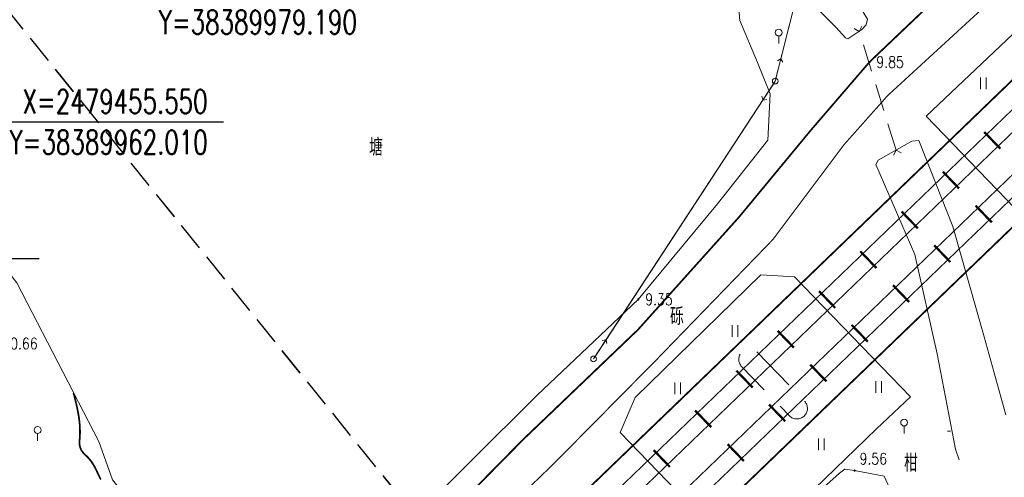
# Model space of a CAD drawing. Header units: millimetres. Extents: x 38389465 to 38395088, y 2473666 to 2480744.
# Tile 95 of 256: x 38389976 to 38390062, y 2479400 to 2479440. Entities that reach past the tile are written whole.
import ezdxf
from ezdxf.enums import TextEntityAlignment as Align

# ---------------------------------------------------------------- set-up
doc = ezdxf.new("R2010")
doc.units = ezdxf.units.MM
doc.header["$LTSCALE"] = 2
for name, pattern in [('DASH', [0.35, 0.25, -0.1]), ('X2', [10, 8, -2]), ('X31', [1.8, 1.2, -0.6]), ('X5', [3, 2, -1])]:
    doc.linetypes.add(name, pattern=pattern)
doc.layers.get('0').update_dxf_attribs({"linetype": 'CONTINUOUS', "lineweight": 9})
for name, color, linetype in [('DIM_COOR', 3, 'CONTINUOUS'), ('DIM_SYMB', 3, 'CONTINUOUS'), ('GCD', 251, 'CONTINUOUS'), ('PUB_TEXT', 7, 'CONTINUOUS'), ('远期红线', 30, 'CONTINUOUS')]:
    doc.layers.add(name, color=color, linetype=linetype)
doc.layers.add('地形图', color=251, linetype='CONTINUOUS', lineweight=9)
doc.layers.add('普通绿地填充', color=114, linetype='CONTINUOUS', lineweight=9)
doc.styles.add('_TCH_DIM', font='SIMPLEX', dxfattribs={"bigfont": 'GBCBIG'})
doc.styles.add('HZ', font='txt.shx', dxfattribs={"width": 0.8, "bigfont": 'hztxt.shx'})
doc.styles.add('正等线体', font='rs.shx', dxfattribs={"bigfont": 'hztxt.shx'})
doc.linetypes.add('10421', pattern='A,2,[150,AAA.SHX,S=1,R=0,X=0,Y=1],1e-11', length=2)
doc.linetypes.add('447', pattern='A,8,-1,[148,AAA.SHX,S=1,R=0,X=0,Y=0],-1', length=10)
doc.linetypes.add('832', pattern='A,2,[150,AAA.SHX,S=1,R=0,X=0,Y=1],2,[150,AAA.SHX,S=2,R=0,X=0,Y=2],1e-11', length=4)
doc.linetypes.add('833', pattern='A,2,[150,AAA.SHX,S=0.8,R=0,X=0,Y=0.8],2,[150,AAA.SHX,S=2,R=0,X=0,Y=2],1e-11', length=4)

# ---------------------------------------------------------------- blocks, each defined once
blk = doc.blocks.new('gc121')
for p, q in [((-0.5, -1), (-0.5, 1)), ((0.5, -1), (0.5, 1))]:
    blk.add_line(p, q)
blk = doc.blocks.new('gc325')
blk.add_line((0, 0), (0, 1.3))
blk.add_circle((0, 1.9), 0.6)
blk = doc.blocks.new('gc013b')
at = {"linetype": 'Continuous'}
blk.add_line((0.5, 0), (4, 0), dxfattribs=at)
at = {"linetype": 'Continuous', "flags": 128}
blk.add_lwpolyline([(3.5, 0.5), (4, 0), (3.5, -0.5)], dxfattribs=at)
blk = doc.blocks.new('gc170')
at = {"linetype": 'Continuous'}
blk.add_circle((0, 0), 0.5, dxfattribs=at)
blk = doc.blocks.new('GC200')
at = {"linetype": 'Continuous', "const_width": 0.2, "flags": 128}
blk.add_lwpolyline([(-0.1, 0, 1), (0.1, 0, 1)], format="xyb", close=True, dxfattribs=at)
blk = doc.blocks.new('D地块地形图')
at = {"layer": '地形图', "linetype": 'Continuous'}
for p, q in [((-220.441, -279.065), (-224.423, -294.87)), ((-217.601, -292.474), (-218.044, -292.241)), ((-217.601, -292.474), (-217.369, -292.031)), ((-226.006, -298.483), (-239.656, -319.369)), ((-214.378, -302.829), (-214.611, -303.271)), ((-214.378, -302.829), (-213.935, -303.061))]:
    blk.add_line(p, q, dxfattribs=at)
at = {"layer": '地形图', "linetype": 'X2', "const_width": 0.15, "flags": 128}
blk.add_lwpolyline([(-285.147, -363.117), (-275.063, -355.556), (-257.608, -338.965), (-246.868, -328.059), (-236.866, -318.484), (-228.067, -308.67), (-221.753, -301.028), (-216.703, -295.156), (-207.929, -286.794), (-196.722, -276.933), (-187.495, -267.511), (-179.418, -260.908), (-172.415, -255.061), (-161.356, -244.773), (-157.717, -241.142)], dxfattribs=at)
at = {"layer": '地形图', "linetype": 'Continuous', "flags": 128}
for points, const_width in [([(-272.561, -362.573), (-155.43, -249.674)], 0.15), ([(-269.767, -362.452), (-154.117, -250.981)], 0.1), ([(-267.602, -362.358), (-153.099, -251.993)], 0.1), ([(-151.212, -253.871), (-263.587, -362.184)], 0.1), ([(-150.195, -254.883), (-261.422, -362.09)], 0.1), ([(-148.875, -256.196), (-258.614, -361.969)], 0.15), ([(-179.2, -264.729), (-186.093, -270.749), (-194.453, -278.904), (-204.729, -288.538), (-215.112, -298.072), (-218.913, -302.349), (-225.11, -310.623), (-235.256, -321.109), (-244.27, -330.238), (-256.555, -342.083), (-273.646, -358.407), (-278.316, -362.822)], 0.1), ([(-206.702, -301.249), (-205.29, -302.714)], 0.2), ([(-210.302, -304.719), (-208.89, -306.184)], 0.2), ([(-206.047, -309.134), (-207.459, -307.668)], 0.2), ([(-213.902, -308.189), (-212.49, -309.654)], 0.2), ([(-209.647, -312.603), (-211.059, -311.138)], 0.2), ([(-217.502, -311.659), (-216.09, -313.124)], 0.2), ([(-213.247, -316.073), (-214.659, -314.608)], 0.2), ([(-221.102, -315.129), (-219.69, -316.594)], 0.2), ([(-216.847, -319.543), (-218.259, -318.078)], 0.2), ([(-224.702, -318.599), (-223.29, -320.064)], 0.2), ([(-220.447, -323.013), (-221.859, -321.548)], 0.2), ([(-228.302, -322.068), (-226.89, -323.534)], 0.2), ([(-283.687, -331.562), (-283.841, -331.265), (-283.969, -330.991), (-284.086, -330.738), (-284.208, -330.501), (-284.333, -330.281), (-284.463, -330.078), (-284.597, -329.892), (-284.736, -329.723), (-284.879, -329.571), (-285.026, -329.436), (-285.165, -329.305), (-285.282, -329.166), (-285.379, -329.019), (-285.454, -328.864), (-285.508, -328.701), (-285.541, -328.529), (-285.552, -328.349), (-285.543, -328.161), (-285.525, -327.968), (-285.513, -327.77), (-285.506, -327.569), (-285.505, -327.365), (-285.509, -327.157), (-285.518, -326.945), (-285.532, -326.73), (-285.552, -326.511), (-285.58, -326.279), (-285.619, -326.024), (-285.668, -325.745), (-285.727, -325.444), (-285.797, -325.12), (-285.877, -324.773), (-285.968, -324.403), (-286.069, -324.01)], 0.15), ([(-224.047, -326.483), (-225.459, -325.018)], 0.2), ([(-231.902, -325.538), (-230.49, -327.004)], 0.2), ([(-227.647, -329.953), (-229.059, -328.488)], 0.2), ([(-235.502, -329.008), (-234.09, -330.473)], 0.2)]:
    blk.add_lwpolyline(points, dxfattribs=dict(at, const_width=const_width))
at = {"layer": '地形图', "linetype": '833', "flags": 128}
blk.add_lwpolyline([(-223.126, -271.538), (-223.707, -275.401), (-223.693, -276.548), (-224.4, -282.341), (-224.4, -282.341), (-222.699, -289), (-219.633, -292.121), (-218.797, -293.035), (-218.575, -293.123), (-217.359, -292.313), (-216.98, -291.897), (-216.871, -291.402), (-219.581, -286.977), (-220.744, -281.589), (-220.813, -281.109), (-220.312, -277.232), (-219.738, -275.827), (-210.94, -252.765), (-211.241, -251.761)], dxfattribs=at)
at = {"layer": '地形图', "linetype": 'Continuous', "flags": 128}
blk.add_lwpolyline([(-226.223, -253.499), (-219.286, -276.556), (-219.952, -277.126), (-224.912, -296.809), (-240.75, -321.043)], dxfattribs=at)
at = {"layer": '地形图', "linetype": '10421', "flags": 128}
for points in [[(-232.011, -261.084), (-236.637, -263.64), (-248.549, -268.012), (-257.695, -271.461), (-277.205, -278.14), (-284.249, -281.534), (-303.372, -288.744), (-306.185, -290.451), (-307.562, -292.983), (-307.314, -303.605), (-304.971, -310.592), (-304.409, -311.57), (-301.674, -312.274), (-294.694, -311.526), (-293.212, -311.589), (-291.007, -314.406), (-283.851, -328.247), (-282.684, -331.603), (-274.686, -341.559), (-272.571, -345.521), (-268.725, -346.039), (-266.299, -345.559), (-257.323, -335.818), (-245.673, -324.22), (-236.847, -315.852), (-229.947, -307.505), (-225.569, -301.957), (-225.36, -297.934), (-226.453, -295.183), (-228, -291.537), (-229.154, -278.067), (-227.898, -273.174), (-227.028, -264.934), (-227.77, -263.395), (-229.83, -261.46), (-232.011, -261.084)], [(-209.915, -327.348), (-209.633, -327.333)], [(-213.869, -334.65), (-215.423, -331.259), (-217.995, -330.787), (-218.859, -330.659), (-219.312, -331.012), (-227.754, -338.603), (-227.978, -338.551), (-228.193, -338.494), (-229.879, -339.87), (-232.912, -342.846), (-232.982, -343.481), (-233.264, -344.135), (-248.908, -361.549)]]:
    blk.add_lwpolyline(points, dxfattribs=at)
at = {"layer": '地形图', "linetype": '447', "flags": 128}
for points in [[(-200.201, -311.89), (-211.776, -299.881), (-178.319, -268.186), (-167.021, -279.908)], [(-227.799, -338.49), (-238.421, -327.47), (-237.111, -324.42), (-226.163, -313.709), (-223.222, -313.877), (-213.128, -324.349), (-216.096, -327.15)]]:
    blk.add_lwpolyline(points, close=True, dxfattribs=at)
at = {"layer": '地形图', "linetype": 'X31', "flags": 128}
blk.add_lwpolyline([(-214.378, -302.829), (-217.601, -292.474)], dxfattribs=at)
at = {"layer": '地形图', "linetype": '832', "flags": 128}
blk.add_lwpolyline([(-204.807, -325.913), (-206.694, -319.112), (-209.435, -309.485), (-212.391, -301.998), (-213.01, -302.055), (-215.947, -303.717), (-216.144, -304.101), (-212.748, -311.931), (-210.799, -320.6), (-209.213, -328.922), (-208.875, -329.836)], dxfattribs=at)
at = {"layer": '地形图', "linetype": 'X5', "flags": 128}
blk.add_lwpolyline([(-226.523, -320.437), (-222.343, -324.745, -0.965629), (-223.674, -326.018), (-227.843, -321.706, -0.987615), (-226.523, -320.437)], format="xyb", dxfattribs=at)
at = {"layer": '地形图', "linetype": 'Continuous', "xscale": 0.5, "yscale": 0.5}
for name, p in [('gc325', (-224.613, -293.529)), ('gc170', (-224.912, -296.809)), ('gc121', (-206.776, -297.008)), ('gc121', (-228.421, -318.609)), ('gc170', (-240.75, -321.043)), ('gc121', (-233.421, -323.609)), ('gc121', (-215.908, -323.49)), ('gc325', (-213.683, -327.545)), ('gc325', (-289.2, -328.199)), ('gc121', (-220.908, -328.49))]:
    blk.add_blockref(name, p, dxfattribs=at)
at = {"layer": '地形图', "linetype": 'Continuous'}
for p, xscale, yscale, rotation in [((-224.912, -296.809), 0.4999999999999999, 0.4999999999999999, 75.85627401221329), ((-224.912, -296.809), 0.5, 0.5, 236.8335931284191), ((-240.75, -321.043), 0.4999999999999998, 0.4999999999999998, 56.83359312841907)]:
    blk.add_blockref('gc013b', p, dxfattribs=dict(at, xscale=xscale, yscale=yscale, rotation=rotation))
ref = blk.add_blockref('GC200', (-216.703, -295.156), dxfattribs=dict(at, xscale=0.5, yscale=0.5, zscale=0.5))
ref.add_attrib('height', '9.85', dxfattribs={"layer": 'GCD', "linetype": 'Continuous', "height": 1, "style": '正等线体', "width": 0.8}).set_placement((-216.103, -295.156), align=Align.MIDDLE_LEFT)
ref = blk.add_blockref('GC200', (-236.847, -315.852), dxfattribs=dict(at, xscale=0.5, yscale=0.5, zscale=0.5))
ref.add_attrib('height', '9.35', dxfattribs={"layer": 'GCD', "linetype": 'Continuous', "height": 1, "style": '正等线体', "width": 0.8}).set_placement((-236.247, -315.852), align=Align.MIDDLE_LEFT)
ref = blk.add_blockref('GC200', (-291.678, -318.315), dxfattribs=dict(at, xscale=0.5, yscale=0.5, zscale=0.5))
ref.add_attrib('height', '10.66', dxfattribs={"layer": 'GCD', "linetype": 'Continuous', "height": 1, "style": '正等线体', "width": 0.8}).set_placement((-292.28, -319.703), align=Align.MIDDLE_LEFT)
ref = blk.add_blockref('GC200', (-217.995, -330.787), dxfattribs=dict(at, xscale=0.5, yscale=0.5, zscale=0.5))
ref.add_attrib('height', '9.56', dxfattribs={"layer": 'GCD', "linetype": 'Continuous', "height": 1, "style": '正等线体', "width": 0.8}).set_placement((-217.567, -329.755), align=Align.MIDDLE_LEFT)
at = {"layer": '地形图', "linetype": '10421', "style": 'HZ', "width": 0.8}
blk.add_text('塘', height=1.5, rotation=359.99979, dxfattribs=at).set_placement((-259.706, -302.494), align=Align.MIDDLE)
at = {"layer": '地形图', "linetype": 'Continuous', "style": 'HZ', "width": 0.8}
blk.add_text('砾', height=1.5, rotation=359.99979, dxfattribs=at).set_placement((-233.48, -317.262), align=Align.MIDDLE)
blk.add_text('柑', height=1.5, dxfattribs=at).set_placement((-213.089, -330.043), align=Align.MIDDLE)
blk = doc.blocks.new('A$C524C742E')
at = {"layer": 'DIM_SYMB', "linetype": 'DASH', "ltscale": 5, "flags": 128}
blk.add_lwpolyline([(287.092, -913.82), (566.996, -1261.497)], dxfattribs=at)
blk = doc.blocks.new('dfgdfg24')
at = {"layer": 'DIM_COOR', "color": 3}
for p, q in [((98.268, -518.109), (118.75, -518.109)), ((81.921, -530.029), (102.711, -530.029))]:
    blk.add_line(p, q, dxfattribs=at)
at = {"layer": 'PUB_TEXT', "style": '_TCH_DIM', "width": 0.705882}
for s, p in [('Y=38389979.190', (113.13, -510.458)), ('X=2479455.550', (101.25, -517.374)), ('Y=38389962.010', (100.13, -520.927))]:
    blk.add_text(s, height=2.0825, rotation=0.00001, dxfattribs=at).set_placement(p)
blk = doc.blocks.new('df21gdf1gdfg')
at = {"layer": 'DIM_SYMB', "linetype": 'DASH', "ltscale": 5, "flags": 128}
blk.add_lwpolyline([(287.092, -913.82), (566.996, -1261.497)], dxfattribs=at)
blk = doc.blocks.new('fsd1fsdf2')
at = {"layer": '普通绿地填充'}
h = blk.add_hatch(dxfattribs=at)
h.set_pattern_fill('草坪^^', color=80, angle=38.83647, style=0)
h.set_pattern_definition([(77.6729, (-375.5005, -439.924), (-3.969955, 6.19027), [0.78, -0.156, 0.208, -0.156, 0.78, -3.12]), (77.6729, (-375.7084, -440.145), (-3.969955, 6.19027), [0.52, -0.39, 0.78, -0.39, 0.52, -2.6]), (77.6729, (-377.352, -437.923), (-3.969955, 6.19027), [0.65, -0.26, 0.65, -3.64]), (77.6729, (-378.923, -440.241), (-3.969955, 6.19027), [0.26, -0.52, 0.26, -4.16]), (167.6729, (-378.812, -439.733), (-6.19027, -3.969955), [0.468, -4.732]), (167.6729, (-375.431, -438.875), (-6.19027, -3.969955), [0.52, -4.68]), (167.6729, (-377.1854, -437.161), (-6.19027, -3.969955), [0.52, -4.68]), (122.6729, (-375.2357, -438.2255), (-5.080113, 1.110158), [0.52, -6.83391]), (212.6729, (-375.5244, -439.5464), (-1.110158, -5.080113), [0.52, -6.83391]), (141.1079, (-375.2944, -438.3724), (-5.080113, 1.110158), [0.52, -11.107553]), (153.6367, (-375.3753, -438.6209), (-5.080113, 1.110158), [0.52, -20.92015]), (153.6367, (-377.1298, -436.9068), (-5.080113, 1.110158), [0.416, -21.02415]), (153.6367, (-378.7898, -439.6312), (-5.080113, 1.110158), [0.364, -21.07615]), (181.70918, (-375.4864, -439.1289), (-5.080113, 1.110158), [0.52, -20.92015]), (181.70918, (-377.2409, -437.4148), (-5.080113, 1.110158), [0.416, -21.02415]), (181.70918, (-378.8342, -439.8344), (-5.080113, 1.110158), [0.364, -21.07615]), (194.238, (-375.5165, -439.3884), (-5.080113, 1.110158), [0.52, -11.107547])])
edge = h.paths.add_edge_path()
edge.add_line((-90.923, -574.212), (-118.917, -601.72))
edge.add_line((-118.917, -601.72), (-228.63, -709.531))
edge.add_line((-228.63, -709.531), (-233.686, -714.499))
edge.add_line((-233.686, -714.499), (-243.233, -717.324))
edge.add_line((-243.233, -717.324), (-253.348, -722.296))
edge.add_line((-253.348, -722.296), (-260.036, -724.741))
edge.add_line((-260.036, -724.741), (-270.528, -727.13))
edge.add_line((-270.528, -727.13), (-276.482, -729.645))
edge.add_line((-276.482, -729.645), (-280.4, -731.3))
edge.add_line((-280.4, -731.3), (-284.513, -733.638))
edge.add_line((-284.513, -733.638), (-287.196, -734.638))
edge.add_line((-287.196, -734.638), (-287.26, -734.662))
edge.add_line((-287.26, -734.662), (-301.397, -741.183))
edge.add_line((-301.397, -741.183), (-301.555, -741.256))
edge.add_line((-301.555, -741.256), (-307.358, -742.892))
edge.add_line((-307.358, -742.892), (-309.283, -743.435))
edge.add_line((-309.283, -743.435), (-316.388, -743.41))
edge.add_line((-316.388, -743.41), (-325.217, -745.765))
edge.add_line((-325.217, -745.765), (-328.175, -744.884))
edge.add_line((-328.175, -744.884), (-328.189, -744.88))
edge.add_line((-328.189, -744.88), (-328.281, -744.875))
edge.add_line((-328.281, -744.875), (-328.316, -744.883))
edge.add_line((-328.316, -744.883), (-328.465, -744.918))
edge.add_line((-328.465, -744.918), (-336.667, -744.448))
edge.add_line((-336.667, -744.448), (-351.794, -739.002))
edge.add_line((-351.794, -739.002), (-363.358, -732.48))
edge.add_line((-363.358, -732.48), (-364.28, -732.213))
edge.add_line((-364.28, -732.213), (-367.176, -731.662))
edge.add_line((-367.176, -731.662), (-374.722, -730.492))
edge.add_line((-374.722, -730.492), (-376.105, -730.696))
edge.add_line((-376.105, -730.696), (-389.583, -730.866))
edge.add_line((-389.583, -730.866), (-390.212, -731.243))
edge.add_line((-390.212, -731.243), (-390.551, -731.215))
edge.add_line((-390.551, -731.215), (-376.551, -719.944))
edge.add_line((-376.551, -719.944), (-369.214, -729.058))
edge.add_line((-369.214, -729.058), (-355.894, -718.334))
edge.add_line((-355.894, -718.334), (-339.526, -738.665))
edge.add_line((-339.526, -738.665), (-324.9, -726.89))
edge.add_line((-324.9, -726.89), (-315.671, -738.353))
edge.add_arc((-307.882, -732.082), 10, 218.83657, 292.9499)
edge.add_line((-303.983, -741.291), (-269.571, -726.72))
edge.add_arc((-273.47, -717.511), 10, 292.9499, 308.83657)
edge.add_line((-267.199, -725.3), (-249.788, -711.283))
edge.add_line((-249.788, -711.283), (-247.765, -713.797))
edge.add_arc((-243.091, -710.034), 6, 218.83657, 299.68202)
edge.add_arc((-269.831, -663.12), 60, 299.68202, 314.49888)
edge.add_line((-227.777, -705.916), (32.926, -449.734))
edge.add_line((32.926, -449.734), (34.251, -451.208))
edge.add_line((34.251, -451.208), (33.747, -451.704))
edge.add_line((33.747, -451.704), (32.358, -453.068))
edge.add_line((32.358, -453.068), (31.26, -454.147))
edge.add_line((31.26, -454.147), (0.805, -484.074))
edge.add_line((0.805, -484.074), (-7.782, -492.513))
edge.add_line((-7.782, -492.513), (-77.924, -561.439))
edge.add_line((-77.924, -561.439), (-90.923, -574.212))

msp = doc.modelspace()

# ---------------------------------------------------------------- block references
at = {"color": 3, "linetype": 'ByBlock'}
msp.add_blockref('fsd1fsdf2', (38390232.539, 2480182.673), dxfattribs=at)
at = {"linetype": 'Continuous'}
msp.add_blockref('D地块地形图', (38390266.789, 2479731.472), dxfattribs=at)
at = {"layer": 'DIM_SYMB', "linetype": 'ByBlock'}
for name, p in [('A$C524C742E', (38389465.971, 2480630.314)), ('df21gdf1gdfg', (38389465.971, 2480630.309))]:
    msp.add_blockref(name, p, dxfattribs=at)
at = {"layer": '远期红线', "linetype": 'ByBlock'}
msp.add_blockref('dfgdfg24', (38389875.028, 2479949.213), dxfattribs=at)

doc.saveas('drawing.dxf')
